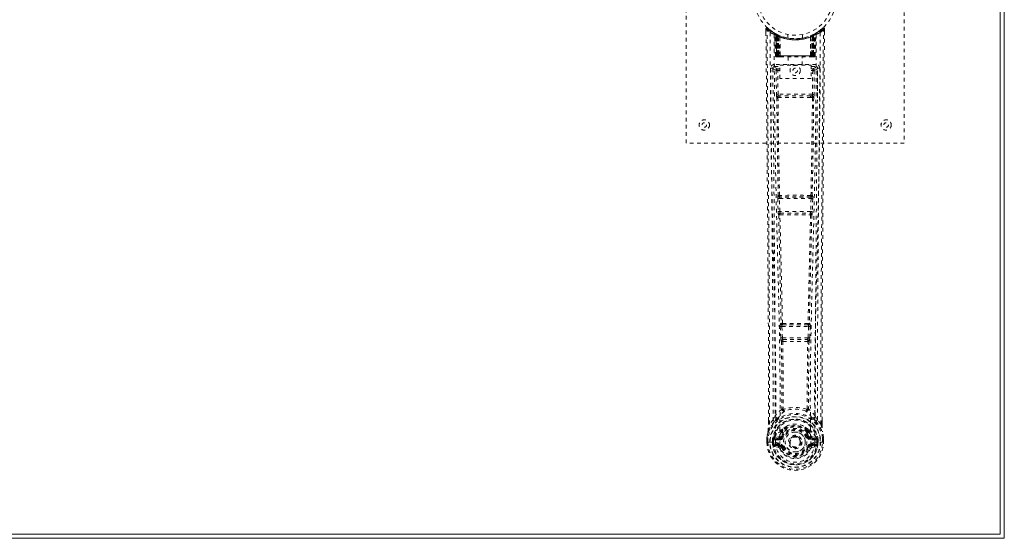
# Model space of a CAD drawing. Header units: inches. Extents: x 3.6 to 63.1, y 12.1 to 41.9.
# Tile 3 of 4: x 36 to 63.1, y 12.1 to 26.4. Entities that reach past the tile are written whole.
import ezdxf

# ---------------------------------------------------------------- set-up
doc = ezdxf.new("R2010")
doc.units = ezdxf.units.IN
doc.header["$MEASUREMENT"] = 0
doc.linetypes.add('SLD-Dashed', pattern=[0.075, 0.05, -0.025])
doc.linetypes.add('SLD-Solid', pattern=[0])

msp = doc.modelspace()

# ---------------------------------------------------------------- linework, layer by layer
at = {"color": 7, "linetype": 'SLD-Solid', "lineweight": 15}
for p, q in [((62.97, 12.241), (62.97, 41.755)), ((62.97, 41.755), (62.97, 12.241)), ((63.088, 41.873), (63.088, 12.123)), ((3.706, 12.241), (62.97, 12.241)), ((62.97, 12.241), (3.706, 12.241)), ((63.088, 12.123), (3.588, 12.123))]:
    msp.add_line(p, q, dxfattribs=at)
at = {"color": 7, "linetype": 'SLD-Dashed', "lineweight": 0}
for p, q in [((54.338, 22.998), (54.338, 30.998)), ((60.338, 30.998), (60.338, 22.998)), ((56.532, 26.139), (56.532, 26.055)), ((56.77, 26.025), (56.756, 26.032)), ((56.785, 26), (56.771, 26.008)), ((56.792, 25.402), (56.771, 26.008)), ((56.805, 25.402), (56.785, 26)), ((56.854, 25.98), (56.788, 26.014)), ((57.889, 26.014), (57.822, 25.98)), ((57.871, 25.402), (57.892, 26)), ((57.885, 25.402), (57.906, 26.008)), ((57.906, 26.008), (57.892, 26)), ((57.92, 26.032), (57.907, 26.025)), ((57.984, 26.074), (57.924, 26.037)), ((58.095, 26.162), (57.994, 26.081)), ((58.145, 26.14), (58.115, 26.14)), ((58.144, 26.054), (58.145, 26.139)), ((56.871, 25.954), (56.803, 25.989)), ((56.824, 25.402), (56.803, 25.989)), ((56.804, 25.992), (56.826, 25.398)), ((56.831, 25.959), (56.843, 25.985)), ((56.831, 25.959), (56.831, 25.402)), ((56.836, 25.957), (56.831, 25.959)), ((56.836, 25.957), (56.848, 25.983)), ((56.836, 25.402), (56.836, 25.957)), ((56.843, 25.985), (56.848, 25.983)), ((56.844, 25.953), (56.856, 25.979)), ((56.844, 25.402), (56.844, 25.953)), ((56.848, 25.951), (56.861, 25.977)), ((56.848, 25.951), (56.848, 25.402)), ((56.856, 25.979), (56.854, 25.98)), ((56.861, 25.977), (56.856, 25.979)), ((56.863, 25.944), (56.875, 25.97)), ((56.863, 25.944), (56.863, 25.402)), ((56.866, 25.942), (56.878, 25.969)), ((56.866, 25.402), (56.866, 25.942)), ((56.871, 25.954), (56.873, 25.953)), ((56.89, 25.402), (56.871, 25.954)), ((56.873, 25.953), (56.892, 25.402)), ((56.875, 25.97), (56.878, 25.969)), ((56.918, 25.924), (56.916, 25.925)), ((56.92, 25.401), (56.916, 25.925)), ((56.921, 25.951), (56.918, 25.952)), ((56.918, 25.924), (56.922, 25.402)), ((57.138, 25.987), (57.138, 25.891)), ((57.538, 25.891), (57.538, 25.987)), ((57.758, 25.952), (57.755, 25.951)), ((57.755, 25.402), (57.759, 25.924)), ((57.761, 25.925), (57.756, 25.401)), ((57.761, 25.925), (57.759, 25.924)), ((57.785, 25.402), (57.804, 25.953)), ((57.805, 25.954), (57.786, 25.402)), ((57.799, 25.969), (57.81, 25.942)), ((57.802, 25.97), (57.828, 25.983)), ((57.802, 25.97), (57.814, 25.944)), ((57.804, 25.953), (57.805, 25.954)), ((57.873, 25.989), (57.805, 25.954)), ((57.81, 25.942), (57.81, 25.402)), ((57.814, 25.402), (57.814, 25.944)), ((57.82, 25.979), (57.816, 25.977)), ((57.816, 25.977), (57.828, 25.951)), ((57.82, 25.979), (57.833, 25.953)), ((57.822, 25.98), (57.821, 25.979)), ((57.828, 25.983), (57.833, 25.985)), ((57.828, 25.983), (57.841, 25.957)), ((57.828, 25.402), (57.828, 25.951)), ((57.833, 25.953), (57.832, 25.402)), ((57.833, 25.985), (57.842, 25.99)), ((57.833, 25.985), (57.846, 25.959)), ((57.846, 25.959), (57.841, 25.957)), ((57.841, 25.957), (57.841, 25.402)), ((57.846, 25.402), (57.846, 25.959)), ((57.851, 25.398), (57.873, 25.992)), ((57.853, 25.402), (57.873, 25.989)), ((57.866, 25.983), (57.861, 25.984)), ((56.792, 25.402), (56.805, 25.402)), ((56.819, 25.374), (56.823, 25.373)), ((56.824, 25.402), (56.89, 25.402)), ((56.824, 25.373), (56.824, 25.373)), ((56.831, 25.373), (56.836, 25.373)), ((56.835, 25.373), (56.845, 25.373)), ((57.841, 25.402), (56.836, 25.402)), ((56.845, 25.373), (56.849, 25.373)), ((56.848, 25.402), (57.828, 25.402)), ((56.854, 25.373), (56.92, 25.373)), ((56.863, 25.402), (56.866, 25.402)), ((57.81, 25.402), (56.866, 25.402)), ((56.892, 25.402), (56.89, 25.402)), ((56.92, 25.401), (56.922, 25.402)), ((56.922, 25.402), (57.755, 25.402)), ((56.922, 25.373), (57.754, 25.373)), ((57.143, 25.373), (57.143, 25.141)), ((57.533, 25.141), (57.533, 25.373)), ((57.755, 25.402), (57.756, 25.401)), ((57.757, 25.373), (57.823, 25.373)), ((57.786, 25.402), (57.785, 25.402)), ((57.786, 25.402), (57.853, 25.402)), ((57.81, 25.402), (57.814, 25.402)), ((57.828, 25.373), (57.832, 25.373)), ((57.832, 25.373), (57.841, 25.373)), ((57.84, 25.373), (57.845, 25.373)), ((57.845, 25.373), (57.845, 25.375)), ((57.853, 25.373), (57.853, 25.373)), ((57.854, 25.373), (57.858, 25.374)), ((57.871, 25.402), (57.885, 25.402)), ((56.725, 25.076), (56.722, 25.058)), ((56.722, 25.066), (56.722, 25.056)), ((56.722, 25.056), (56.722, 25.055)), ((56.722, 25.055), (56.729, 24.241)), ((56.767, 25.164), (56.767, 25.104)), ((57.91, 25.164), (56.767, 25.164)), ((56.767, 25.104), (56.914, 25.104)), ((56.814, 25.001), (56.859, 25.002)), ((56.814, 25.001), (56.821, 24.341)), ((56.859, 25.047), (56.859, 25.002)), ((56.914, 25.047), (56.859, 25.047)), ((56.866, 24.342), (56.859, 25.002)), ((56.914, 25.002), (56.859, 25.002)), ((56.914, 24.775), (56.914, 25.141)), ((56.914, 25.141), (57.775, 25.141)), ((57.775, 25.141), (57.775, 24.775)), ((57.775, 25.104), (57.91, 25.104)), ((57.775, 25.047), (57.818, 25.047)), ((57.775, 25.002), (57.818, 25.002)), ((57.818, 25.002), (57.811, 24.342)), ((57.818, 25.047), (57.818, 25.002)), ((57.863, 25.001), (57.856, 24.341)), ((57.91, 25.104), (57.91, 25.164)), ((57.947, 24.241), (57.955, 25.055)), ((57.955, 25.058), (57.952, 25.076)), ((57.955, 25.056), (57.954, 25.066)), ((57.955, 25.055), (57.955, 25.056)), ((57.775, 24.775), (56.914, 24.775)), ((56.864, 24.252), (56.912, 24.251)), ((57.811, 24.342), (56.866, 24.342)), ((56.922, 24.298), (56.875, 24.298)), ((57.754, 24.298), (56.922, 24.298)), ((57.802, 24.298), (57.754, 24.298)), ((57.764, 24.251), (57.813, 24.252)), ((60.338, 22.998), (54.338, 22.998)), ((56.858, 21.47), (56.869, 21.117)), ((56.871, 21.563), (56.866, 21.56)), ((56.903, 21.471), (57.774, 21.471)), ((56.914, 21.119), (56.903, 21.471)), ((56.91, 21.516), (56.916, 21.519)), ((57.766, 21.516), (56.91, 21.516)), ((57.761, 21.519), (57.766, 21.516)), ((57.774, 21.471), (57.763, 21.119)), ((57.811, 21.56), (57.805, 21.563)), ((57.818, 21.47), (57.808, 21.117)), ((56.883, 21.027), (56.883, 21.027)), ((57.763, 21.119), (56.914, 21.119)), ((56.928, 21.074), (56.927, 21.074)), ((56.927, 21.074), (57.75, 21.074)), ((57.75, 21.074), (57.749, 21.074)), ((57.794, 21.027), (57.794, 21.027)), ((56.928, 17.948), (56.94, 17.639)), ((56.951, 18.042), (56.938, 18.038)), ((56.972, 17.95), (57.705, 17.95)), ((56.984, 17.641), (56.972, 17.95)), ((56.982, 17.994), (56.995, 17.999)), ((57.694, 17.994), (56.982, 17.994)), ((57.682, 17.999), (57.694, 17.994)), ((57.705, 17.95), (57.692, 17.641)), ((57.726, 18.042), (57.739, 18.038)), ((57.749, 17.948), (57.737, 17.639)), ((56.94, 17.639), (56.942, 17.605)), ((57.692, 17.641), (56.984, 17.641)), ((57.737, 17.639), (57.734, 17.605)), ((56.958, 17.549), (56.959, 17.549)), ((57.004, 17.596), (57.003, 17.596)), ((57.003, 17.596), (57.674, 17.596)), ((57.674, 17.596), (57.673, 17.596)), ((57.717, 17.549), (57.718, 17.549)), ((56.728, 15.383), (56.787, 15.495)), ((57.89, 15.495), (57.949, 15.383)), ((56.602, 15.266), (56.602, 15.355)), ((56.603, 15.356), (56.603, 15.267)), ((56.728, 15.383), (56.631, 15.268)), ((58.045, 15.268), (57.949, 15.383)), ((58.074, 15.267), (58.074, 15.369)), ((58.075, 15.266), (58.075, 15.368)), ((56.755, 14.887), (56.765, 14.898)), ((56.88, 14.919), (56.765, 14.898)), ((56.765, 14.898), (56.765, 14.898)), ((56.765, 14.898), (56.765, 14.898)), ((56.957, 14.919), (56.965, 14.931)), ((56.965, 14.931), (56.992, 14.92)), ((56.967, 15.08), (56.967, 15.057)), ((56.974, 15.107), (56.986, 15.125)), ((56.99, 15.075), (56.99, 15.052)), ((57.685, 14.92), (57.712, 14.931)), ((57.687, 15.052), (57.686, 15.075)), ((57.691, 15.125), (57.703, 15.107)), ((57.71, 15.08), (57.71, 15.057)), ((57.712, 14.931), (57.719, 14.92)), ((57.912, 14.898), (57.796, 14.919)), ((57.912, 14.898), (57.922, 14.888)), ((56.559, 14.888), (56.559, 14.884)), ((56.559, 14.767), (56.559, 14.884)), ((56.559, 14.767), (56.563, 14.767)), ((56.56, 14.884), (56.56, 14.766)), ((56.563, 14.767), (56.616, 14.767)), ((56.589, 14.884), (56.588, 14.768)), ((56.616, 14.767), (56.639, 14.768)), ((56.639, 14.768), (56.645, 14.768)), ((56.645, 14.768), (56.795, 14.768)), ((56.71, 14.841), (56.71, 14.841)), ((56.71, 14.768), (56.71, 14.841)), ((56.71, 14.768), (56.71, 14.768)), ((56.74, 14.839), (56.739, 14.768)), ((56.745, 14.768), (56.739, 14.768)), ((56.74, 14.84), (56.745, 14.859)), ((56.745, 14.859), (56.745, 14.846)), ((56.745, 14.846), (56.745, 14.768)), ((56.755, 14.887), (56.752, 14.883)), ((56.763, 14.647), (56.882, 14.623)), ((56.78, 14.865), (56.91, 14.89)), ((56.78, 14.865), (56.78, 14.835)), ((56.91, 14.865), (56.78, 14.865)), ((56.91, 14.835), (56.78, 14.835)), ((56.793, 14.713), (56.793, 14.683)), ((56.793, 14.713), (56.91, 14.713)), ((56.91, 14.663), (56.793, 14.683)), ((56.793, 14.683), (56.91, 14.683)), ((56.795, 14.767), (56.795, 14.768)), ((56.91, 14.89), (56.91, 14.865)), ((56.91, 14.835), (56.91, 14.865)), ((56.91, 14.713), (56.91, 14.683)), ((56.91, 14.663), (56.91, 14.683)), ((56.969, 14.619), (56.965, 14.628)), ((56.992, 14.629), (56.969, 14.619)), ((57.182, 14.774), (57.183, 14.789)), ((57.182, 14.766), (57.182, 14.774)), ((57.707, 14.619), (57.685, 14.629)), ((57.711, 14.627), (57.707, 14.619)), ((57.767, 14.89), (57.897, 14.865)), ((57.767, 14.89), (57.767, 14.865)), ((57.897, 14.865), (57.767, 14.865)), ((57.767, 14.835), (57.767, 14.865)), ((57.897, 14.835), (57.767, 14.835)), ((57.767, 14.713), (57.767, 14.683)), ((57.767, 14.713), (57.884, 14.713)), ((57.884, 14.683), (57.767, 14.663)), ((57.767, 14.663), (57.767, 14.683)), ((57.767, 14.683), (57.884, 14.683)), ((57.795, 14.623), (57.914, 14.647)), ((57.882, 14.768), (58.032, 14.768)), ((57.884, 14.683), (57.884, 14.713)), ((57.897, 14.835), (57.897, 14.865)), ((57.925, 14.883), (57.922, 14.887)), ((57.931, 14.859), (57.932, 14.846)), ((57.937, 14.84), (57.931, 14.859)), ((57.932, 14.846), (57.932, 14.768)), ((57.932, 14.768), (57.937, 14.768)), ((57.967, 14.841), (57.937, 14.839)), ((57.937, 14.768), (57.937, 14.839)), ((57.967, 14.841), (57.967, 14.769)), ((57.967, 14.841), (57.967, 14.841)), ((58.032, 14.768), (58.038, 14.768)), ((58.038, 14.768), (58.061, 14.767)), ((58.061, 14.767), (58.114, 14.767)), ((58.088, 14.768), (58.088, 14.884)), ((58.114, 14.767), (58.118, 14.767)), ((58.117, 14.766), (58.116, 14.884)), ((58.118, 14.884), (58.117, 14.888)), ((58.118, 14.767), (58.118, 14.884)), ((57.762, 14.596), (57.707, 14.619))]:
    msp.add_line(p, q, dxfattribs=at)
at = {"color": 7, "linetype": 'SLD-Dashed', "lineweight": 0, "flags": 128}
for points in [[(56.58, 26.16), (56.573, 26.164), (56.565, 26.166), (56.557, 26.167), (56.549, 26.165), (56.542, 26.162), (56.537, 26.156), (56.533, 26.15), (56.532, 26.142)], [(56.602, 15.355), (56.599, 17.984), (56.582, 20.702), (56.557, 23.421), (56.532, 26.14)], [(56.532, 26.14), (56.532, 26.139), (56.534, 26.14), (56.54, 26.14), (56.55, 26.14), (56.556, 26.14), (56.562, 26.14)], [(56.562, 26.14), (56.569, 26.149), (56.576, 26.156), (56.58, 26.161), (56.582, 26.162)], [(56.631, 15.268), (56.632, 16.006), (56.632, 16.786), (56.63, 17.609), (56.626, 18.475), (56.622, 19.271), (56.616, 20.101), (56.615, 20.292), (56.614, 20.484), (56.612, 20.678), (56.611, 20.811), (56.61, 20.941), (56.609, 21.077), (56.607, 21.218), (56.603, 21.671), (56.599, 22.176), (56.594, 22.731), (56.59, 23.083), (56.587, 23.455), (56.583, 23.858), (56.579, 24.233), (56.575, 24.724), (56.571, 25.16), (56.567, 25.541), (56.564, 25.868), (56.562, 26.14)], [(56.65, 26.046), (56.656, 24.455), (56.674, 22.866), (56.705, 21.28), (56.743, 19.697), (56.772, 18.457), (56.796, 17.221), (56.806, 15.991), (56.795, 14.768)], [(56.765, 26.025), (56.771, 26.014), (56.775, 26)], [(56.771, 26.014), (56.772, 26.008), (56.772, 26.007)], [(56.802, 25.997), (56.803, 25.991), (56.803, 25.989)], [(56.804, 26.005), (56.811, 26.002), (56.843, 25.985)], [(58.026, 26.046), (58.021, 24.455), (58.002, 22.866), (57.972, 21.28), (57.934, 19.697), (57.904, 18.457), (57.881, 17.221), (57.871, 15.991), (57.882, 14.768)], [(58.045, 15.268), (58.044, 16.082), (58.045, 16.93), (58.047, 17.814), (58.051, 18.616), (58.054, 19.134), (58.057, 19.676), (58.061, 20.242), (58.066, 20.806), (58.07, 21.294), (58.076, 21.941), (58.082, 22.629), (58.089, 23.358), (58.095, 24.035), (58.115, 26.14)], [(58.075, 15.368), (58.078, 17.985), (58.095, 20.701), (58.119, 23.422), (58.145, 26.14)], [(58.142, 26.139), (58.14, 26.147), (58.137, 26.155), (58.132, 26.161), (58.125, 26.166), (58.118, 26.169), (58.111, 26.17), (58.104, 26.168), (58.097, 26.164)], [(56.759, 25.99), (56.766, 24.404), (56.786, 22.819), (56.819, 21.237), (56.86, 19.658), (56.891, 18.421), (56.915, 17.188), (56.925, 15.959), (56.913, 14.738)], [(57.536, 25.891), (57.537, 25.891), (57.519, 25.888), (57.481, 25.882), (57.427, 25.877), (57.362, 25.873), (57.338, 25.873)], [(57.917, 25.99), (57.911, 24.404), (57.891, 22.819), (57.858, 21.237), (57.817, 19.658), (57.786, 18.421), (57.761, 17.188), (57.752, 15.959), (57.764, 14.738)], [(56.831, 25.402), (56.816, 25.402), (56.803, 25.402), (56.795, 25.402), (56.792, 25.402)], [(56.805, 25.402), (56.809, 25.402), (56.817, 25.402), (56.83, 25.402), (56.844, 25.402)], [(56.863, 25.402), (56.855, 25.402), (56.847, 25.402), (56.84, 25.402), (56.834, 25.402), (56.829, 25.402), (56.826, 25.402), (56.824, 25.402), (56.824, 25.402)], [(56.824, 25.402), (56.825, 25.395), (56.825, 25.393)], [(56.837, 25.373), (56.837, 25.373), (56.839, 25.374), (56.841, 25.374), (56.845, 25.375)], [(56.852, 25.373), (56.854, 25.373), (56.855, 25.373)], [(56.892, 25.402), (56.895, 25.392), (56.902, 25.383)], [(56.92, 25.401), (56.906, 25.387), (56.902, 25.383)], [(57.756, 25.401), (57.771, 25.387), (57.775, 25.383)], [(57.775, 25.383), (57.782, 25.392), (57.785, 25.402)], [(57.853, 25.402), (57.853, 25.402), (57.851, 25.402), (57.847, 25.402), (57.843, 25.402), (57.836, 25.402), (57.829, 25.402), (57.822, 25.402), (57.814, 25.402)], [(57.832, 25.402), (57.847, 25.402), (57.859, 25.402), (57.868, 25.402), (57.871, 25.402)], [(57.832, 25.375), (57.836, 25.374), (57.838, 25.374), (57.839, 25.373), (57.839, 25.373)], [(57.885, 25.402), (57.882, 25.402), (57.874, 25.402), (57.861, 25.402), (57.846, 25.402)], [(56.662, 25.058), (56.665, 24.682), (56.669, 24.253), (56.674, 23.783), (56.678, 23.359), (56.68, 23.136), (56.682, 22.913), (56.684, 22.691), (56.687, 22.438), (56.689, 22.183), (56.692, 21.936), (56.696, 21.432), (56.701, 20.965), (56.704, 20.533), (56.708, 20.11), (56.712, 19.62), (56.718, 18.779), (56.722, 17.931), (56.726, 17.054), (56.728, 16.199), (56.728, 15.383)], [(56.722, 25.058), (56.745, 25.03), (56.814, 25.001)], [(56.722, 25.058), (56.752, 21.87), (56.778, 18.682), (56.787, 15.495)], [(56.859, 25.047), (56.79, 25.075), (56.767, 25.104)], [(57.91, 25.104), (57.887, 25.075), (57.818, 25.047)], [(57.863, 25.001), (57.858, 25.001), (57.848, 25.001), (57.834, 25.002), (57.818, 25.002)], [(57.863, 25.001), (57.932, 25.03), (57.953, 25.056)], [(57.89, 15.495), (57.899, 18.682), (57.924, 21.87), (57.955, 25.058)], [(57.949, 15.383), (57.949, 16.123), (57.95, 16.895), (57.953, 17.698), (57.957, 18.464), (57.962, 19.24), (57.968, 20.016), (57.974, 20.772), (57.981, 21.497), (57.987, 22.173), (57.995, 22.929), (58.001, 23.639), (58.008, 24.336), (58.015, 25.058)], [(56.866, 24.342), (56.85, 24.342), (56.836, 24.341), (56.826, 24.341), (56.821, 24.341)], [(56.831, 24.253), (56.847, 22.907), (56.871, 21.563)], [(56.905, 21.56), (56.88, 22.905), (56.864, 24.252)], [(57.764, 24.251), (57.553, 24.251), (57.338, 24.251), (57.124, 24.251), (56.912, 24.251)], [(57.754, 24.298), (57.55, 24.297), (57.344, 24.297), (57.132, 24.297), (56.922, 24.298)], [(57.813, 24.252), (57.796, 22.905), (57.771, 21.56)], [(57.802, 24.298), (57.819, 24.294), (57.829, 24.286)], [(57.846, 24.253), (57.83, 22.907), (57.805, 21.563)], [(57.856, 24.341), (57.851, 24.341), (57.841, 24.341), (57.826, 24.342), (57.811, 24.342)], [(56.903, 21.471), (56.895, 21.471), (56.887, 21.471), (56.88, 21.471), (56.873, 21.471), (56.868, 21.47), (56.863, 21.47), (56.86, 21.47), (56.858, 21.47)], [(57.818, 21.47), (57.817, 21.47), (57.814, 21.47), (57.809, 21.47), (57.804, 21.471), (57.797, 21.471), (57.79, 21.471), (57.782, 21.471), (57.774, 21.471)], [(56.914, 21.119), (56.906, 21.119), (56.898, 21.118), (56.891, 21.118), (56.884, 21.118), (56.878, 21.118), (56.874, 21.118), (56.871, 21.117), (56.869, 21.117)], [(56.869, 21.117), (56.871, 21.084), (56.871, 21.082)], [(56.883, 21.027), (56.918, 19.532), (56.951, 18.042)], [(56.986, 18.037), (56.953, 19.529), (56.917, 21.025)], [(57.759, 21.025), (57.724, 19.529), (57.69, 18.037)], [(57.794, 21.027), (57.759, 19.532), (57.726, 18.042)], [(57.808, 21.117), (57.806, 21.117), (57.803, 21.118), (57.798, 21.118), (57.793, 21.118), (57.786, 21.118), (57.779, 21.118), (57.771, 21.119), (57.763, 21.119)], [(57.789, 21.047), (57.791, 21.045), (57.794, 21.027)], [(57.808, 21.117), (57.806, 21.084), (57.805, 21.082)], [(56.972, 17.95), (56.964, 17.949), (56.957, 17.949), (56.949, 17.949), (56.943, 17.948), (56.937, 17.948), (56.933, 17.948), (56.93, 17.948), (56.928, 17.948)], [(56.972, 17.95), (56.972, 17.958), (56.972, 17.966), (56.974, 17.981), (56.977, 17.99), (56.982, 17.994)], [(57.694, 17.994), (57.699, 17.99), (57.703, 17.981), (57.705, 17.966), (57.705, 17.958), (57.705, 17.95)], [(57.749, 17.948), (57.747, 17.948), (57.744, 17.948), (57.739, 17.948), (57.734, 17.948), (57.727, 17.949), (57.72, 17.949), (57.712, 17.949), (57.705, 17.95)], [(56.984, 17.641), (56.976, 17.64), (56.969, 17.64), (56.962, 17.64), (56.955, 17.64), (56.95, 17.639), (56.945, 17.639), (56.942, 17.639), (56.94, 17.639)], [(57.692, 17.641), (57.692, 17.632), (57.69, 17.624), (57.686, 17.609), (57.68, 17.6), (57.677, 17.597), (57.675, 17.596), (57.674, 17.596)], [(57.737, 17.639), (57.732, 17.639), (57.722, 17.64), (57.707, 17.64), (57.692, 17.641)], [(56.959, 17.549), (56.97, 16.617), (56.971, 15.688)], [(56.995, 17.544), (57.006, 16.611), (57.006, 15.681)], [(57.67, 15.681), (57.671, 16.611), (57.682, 17.544)], [(57.717, 17.549), (57.707, 16.617), (57.706, 15.688)], [(56.969, 15.68), (56.871, 15.593), (56.787, 15.495)], [(56.88, 15.446), (56.874, 15.44), (56.865, 15.431)], [(56.969, 15.68), (56.971, 15.669), (56.975, 15.66), (56.981, 15.654), (56.989, 15.651), (56.997, 15.651), (57.005, 15.655), (57.012, 15.661), (57.016, 15.671)], [(57.006, 15.681), (57.007, 15.679), (57.007, 15.678), (57.01, 15.675), (57.016, 15.671)], [(57.66, 15.671), (57.667, 15.675), (57.669, 15.678), (57.67, 15.679), (57.67, 15.681)], [(57.66, 15.671), (57.665, 15.661), (57.672, 15.655), (57.68, 15.651), (57.688, 15.651), (57.695, 15.654), (57.702, 15.66), (57.706, 15.669), (57.708, 15.68)], [(57.89, 15.495), (57.806, 15.593), (57.708, 15.68)], [(57.812, 15.431), (57.802, 15.44), (57.797, 15.446)], [(56.77, 15.343), (56.669, 15.219), (56.59, 15.065)], [(56.631, 15.268), (56.625, 15.268), (56.619, 15.268), (56.614, 15.268), (56.608, 15.267), (56.605, 15.267), (56.602, 15.267), (56.601, 15.267), (56.602, 15.266)], [(57.111, 15.211), (57.061, 15.184), (56.986, 15.125)], [(57.691, 15.125), (57.616, 15.184), (57.566, 15.211)], [(57.907, 15.343), (58.007, 15.22), (58.087, 15.065)], [(58.075, 15.266), (58.075, 15.267), (58.074, 15.267), (58.072, 15.267), (58.068, 15.267), (58.063, 15.268), (58.057, 15.268), (58.051, 15.268), (58.045, 15.268)], [(56.59, 15.065), (56.573, 14.987), (56.559, 14.888)], [(56.559, 14.884), (56.572, 14.979), (56.588, 15.054)], [(56.59, 15.065), (56.588, 15.06), (56.588, 15.054)], [(56.908, 14.942), (56.894, 14.925), (56.88, 14.919)], [(56.967, 15.057), (56.936, 15.007), (56.908, 14.942)], [(57.019, 14.908), (57.014, 14.91), (57.009, 14.912), (57.004, 14.914), (57, 14.916), (56.997, 14.918), (56.994, 14.919), (56.992, 14.919), (56.992, 14.92)], [(57.657, 14.908), (57.663, 14.91), (57.668, 14.912), (57.672, 14.914), (57.677, 14.916), (57.68, 14.918), (57.683, 14.919), (57.684, 14.919), (57.685, 14.92)], [(57.712, 14.931), (57.686, 14.992), (57.658, 15.039)], [(57.71, 15.057), (57.741, 15.007), (57.769, 14.942)], [(57.769, 14.942), (57.783, 14.925), (57.796, 14.919)], [(58.089, 15.054), (58.089, 15.06), (58.087, 15.065)], [(58.117, 14.888), (58.106, 14.976), (58.087, 15.065)], [(58.118, 14.884), (58.105, 14.979), (58.089, 15.054)], [(56.588, 14.768), (56.582, 14.768), (56.576, 14.768), (56.57, 14.768), (56.566, 14.768), (56.562, 14.767), (56.56, 14.767), (56.558, 14.767), (56.559, 14.767)], [(56.559, 14.888), (56.56, 14.888), (56.562, 14.888), (56.565, 14.887), (56.569, 14.887), (56.573, 14.886), (56.578, 14.885), (56.583, 14.885), (56.589, 14.884)], [(56.559, 14.884), (56.559, 14.884), (56.56, 14.884), (56.562, 14.884), (56.566, 14.884), (56.571, 14.884), (56.576, 14.884), (56.582, 14.884), (56.589, 14.884)], [(56.71, 14.841), (56.72, 14.84), (56.73, 14.84), (56.736, 14.839), (56.74, 14.839)], [(56.739, 14.768), (56.736, 14.768), (56.729, 14.768), (56.72, 14.768), (56.71, 14.768)], [(56.74, 14.839), (56.74, 14.839), (56.74, 14.84)], [(56.78, 14.835), (56.762, 14.838), (56.745, 14.846)], [(56.75, 14.696), (56.77, 14.709), (56.793, 14.713)], [(57.764, 14.738), (57.759, 14.66), (57.736, 14.584), (57.697, 14.514), (57.643, 14.453), (57.577, 14.404), (57.503, 14.367), (57.422, 14.345), (57.338, 14.337), (57.255, 14.345), (57.174, 14.367), (57.099, 14.404), (57.034, 14.453), (56.98, 14.514), (56.941, 14.584), (56.918, 14.66), (56.913, 14.738)], [(57.019, 14.64), (57.014, 14.638), (57.009, 14.636), (57.004, 14.634), (57, 14.632), (56.997, 14.631), (56.994, 14.63), (56.992, 14.629), (56.992, 14.629)], [(57.657, 14.64), (57.663, 14.638), (57.668, 14.636), (57.672, 14.634), (57.677, 14.632), (57.68, 14.631), (57.683, 14.63), (57.684, 14.629), (57.685, 14.629)], [(57.884, 14.713), (57.907, 14.709), (57.927, 14.696)], [(57.932, 14.846), (57.915, 14.838), (57.897, 14.835)], [(57.937, 14.84), (57.937, 14.839), (57.937, 14.839)], [(58.117, 14.888), (58.116, 14.888), (58.115, 14.888), (58.112, 14.887), (58.108, 14.887), (58.104, 14.886), (58.099, 14.885), (58.093, 14.885), (58.088, 14.884)], [(58.088, 14.884), (58.094, 14.884), (58.1, 14.884), (58.106, 14.884), (58.111, 14.884), (58.114, 14.884), (58.117, 14.884), (58.118, 14.884), (58.118, 14.884)], [(58.118, 14.767), (58.118, 14.767), (58.117, 14.767), (58.115, 14.767), (58.111, 14.767), (58.106, 14.768), (58.101, 14.768), (58.095, 14.768), (58.088, 14.768)]]:
    msp.add_lwpolyline(points, dxfattribs=at)
at = {"color": 7, "linetype": 'SLD-Dashed', "lineweight": 0}
for centre, radius in [((57.338, 26.998), 1.125), ((57.338, 26.998), 1.03), ((57.338, 24.998), 0.141), ((57.338, 24.998), 0.0625), ((54.838, 23.498), 0.141), ((54.838, 23.498), 0.0625), ((59.838, 23.498), 0.141), ((59.838, 23.498), 0.0625), ((57.338, 14.774), 0.7), ((57.338, 14.774), 0.69), ((57.338, 14.774), 0.623), ((57.338, 14.774), 0.32), ((57.338, 14.774), 0.275), ((57.338, 14.774), 0.187), ((57.338, 14.774), 0.157), ((57.338, 14.774), 0.142), ((57.338, 14.774), 0.14), ((57.338, 14.774), 0.138)]:
    msp.add_circle(centre, radius, dxfattribs=at)
for centre, radius, start, end in [((56.562, 26.14), 0.03, 47.8483, 180.5288), ((57.333, 27.033), 1.2, 228.1039, 235.3369), ((57.338, 26.999), 1.158, 227.8714, 312.1369), ((57.334, 26.992), 1.12, 227.895, 235.3638), ((56.68, 26.046), 0.03, 55.9265, 179.735), ((57.325, 27.234), 1.366, 240.4192, 245.5467), ((57.338, 26.998), 1.127, 235.3413, 240.474), ((56.741, 26.007), 0.03, 1.9788, 58.9243), ((57.34, 27), 1.13, 238.9259, 239.8037), ((56.721, 25.971), 0.0707, 31.4614, 58.8901), ((56.8, 25.978), 0.0429, 114.173, 162.9929), ((56.755, 25.999), 0.0299, 1.903, 59.6988), ((57.256, 26.854), 0.961, 239.624, 242.52), ((57.348, 27.019), 1.153, 239.9224, 243.9583), ((57.328, 26.632), 0.837, 228.2565, 233.5278), ((57.338, 26.998), 1.128, 240.4733, 299.5267), ((57.315, 26.612), 0.811, 229.0925, 234.4537), ((56.773, 25.988), 0.0299, 1.802, 60.7457), ((57.333, 26.988), 1.116, 240.756, 245.7337), ((56.773, 25.988), 0.03, 16.8622, 61.2461), ((57.363, 26.61), 0.808, 305.5367, 310.9171), ((57.348, 26.633), 0.838, 306.4774, 311.7383), ((57.903, 25.988), 0.0299, 119.2433, 178.2012), ((57.486, 26.744), 0.834, 298.789, 300.3506), ((57.922, 25.999), 0.0299, 120.3012, 178.097), ((57.339, 26.998), 1.127, 299.5254, 304.6593), ((57.876, 25.978), 0.0429, 17.0123, 65.8249), ((57.936, 26.007), 0.03, 121.0808, 178.0161), ((57.353, 27.232), 1.364, 294.449, 299.585), ((57.343, 26.992), 1.12, 304.6361, 312.1031), ((57.996, 26.046), 0.03, 0.2598, 124.0786), ((57.34, 27.038), 1.206, 304.6791, 311.8731), ((58.115, 26.14), 0.03, 359.4723, 132.1505), ((58.06, 26.11), 0.0632, 28.482, 55.9258), ((57.338, 27.03), 1.19, 240.8801, 299.1199), ((57.325, 26.62), 0.819, 230.3862, 235.5962), ((57.338, 26.997), 1.155, 244.2142, 295.7858), ((57.338, 26.997), 1.155, 244.9104, 295.0896), ((56.842, 25.953), 0.0297, 1.4827, 64.4695), ((56.843, 25.952), 0.0297, 1.4755, 64.5502), ((57.338, 26.997), 1.155, 245.8865, 294.1135), ((57.296, 26.552), 0.734, 234.7588, 238.7649), ((56.889, 25.941), 0.0311, 328.3207, 19.6505), ((56.888, 25.942), 0.0345, 328.9528, 15.161), ((57.338, 26.961), 1.12, 247.9258, 292.0742), ((57.789, 25.942), 0.0345, 164.8527, 211.0335), ((57.788, 25.941), 0.031, 160.2256, 211.6844), ((57.38, 26.553), 0.734, 301.243, 305.239), ((57.448, 26.763), 0.868, 293.5573, 295.4839), ((57.857, 25.877), 0.109, 91.2481, 120.4794), ((57.834, 25.952), 0.0297, 115.4498, 178.5245), ((57.835, 25.953), 0.0297, 115.5236, 178.5242), ((57.351, 26.62), 0.819, 304.4042, 309.6134), ((57.889, 25.857), 0.137, 89.4088, 113.5142), ((56.822, 25.403), 0.03, 181.9979, 269.9909), ((56.823, 25.404), 0.0305, 182.368, 249.3721), ((56.835, 25.403), 0.03, 181.9739, 246.568), ((56.836, 25.405), 0.0315, 237.9465, 270.685), ((56.854, 25.403), 0.03, 181.9338, 269.9384), ((56.851, 25.263), 0.114, 100.0893, 103.9911), ((57.649, 25.399), 0.818, 179.7658, 181.6405), ((57.245, 25.395), 0.409, 179.0078, 183.0631), ((57.267, 25.395), 0.423, 179.0446, 182.9706), ((57.273, 25.395), 0.425, 179.0509, 182.955), ((57.308, 25.395), 0.446, 179.0944, 182.8187), ((57.309, 25.395), 0.443, 179.0881, 182.8342), ((56.92, 25.403), 0.0299, 181.7999, 269.811), ((56.923, 25.4), 0.0265, 218.363, 269.3843), ((57.754, 25.4), 0.0266, 270.8051, 321.4462), ((57.756, 25.403), 0.0299, 270.189, 358.2045), ((57.365, 25.395), 0.446, 357.1813, 0.9056), ((57.372, 25.395), 0.442, 357.1658, 0.9212), ((57.818, 25.408), 0.0353, 261.8125, 350.6785), ((57.823, 25.403), 0.03, 270.0598, 358.0681), ((57.406, 25.395), 0.422, 357.0374, 0.9659), ((56.984, 25.399), 0.848, 358.418, 0.2259), ((57.429, 25.395), 0.412, 356.9444, 0.9754), ((57.841, 25.405), 0.0315, 269.3073, 302.3743), ((57.824, 25.257), 0.12, 75.9161, 79.5504), ((57.841, 25.403), 0.03, 293.4941, 358.0271), ((57.855, 25.403), 0.03, 270.0046, 358.0066), ((57.854, 25.404), 0.0305, 290.7201, 357.6342), ((56.766, 25.059), 0.105, 89.9154, 180.6366), ((56.704, 22.188), 2.87, 89.642, 90.8398), ((56.767, 25.059), 0.045, 90.0197, 157.9894), ((56.859, 25.002), 0.0451, 90.4253, 180.3586), ((57.818, 25.002), 0.0451, 359.6181, 89.5736), ((57.91, 25.059), 0.105, 359.3657, 90.0823), ((57.91, 25.059), 0.045, 22.0106, 89.9803), ((57.973, 22.196), 2.862, 89.1592, 90.3602), ((57.11, 24.328), 0.289, 177.3539, 195.0211), ((56.876, 24.252), 0.0456, 91.9223, 179.0019), ((56.857, 24.509), 0.258, 264.221, 271.5584), ((56.938, 24.258), 0.075, 147.9982, 184.8139), ((56.943, 24.334), 0.0773, 174.5348, 208.3819), ((56.977, 24.261), 0.0652, 146.4373, 189.4352), ((57.7, 24.261), 0.0652, 350.5423, 33.5437), ((57.734, 24.334), 0.0772, 331.618, 5.4702), ((57.738, 24.258), 0.0757, 355.3523, 31.8345), ((57.82, 24.51), 0.258, 268.4495, 275.7711), ((57.808, 24.255), 0.0384, 357.0824, 55.3574), ((57.567, 24.328), 0.289, 344.9821, 2.646), ((57.078, 21.498), 0.222, 163.6423, 187.116), ((56.911, 21.561), 0.0451, 181.9438, 269.4407), ((56.917, 21.564), 0.0451, 181.965, 269.4248), ((56.898, 21.696), 0.136, 258.8636, 273.2827), ((56.962, 21.485), 0.0601, 148.5934, 193.1036), ((57.338, -14.571), 36.134, 89.3135, 90.6865), ((56.962, 21.553), 0.057, 172.609, 216.4828), ((57.338, -11.515), 33.037, 89.2677, 90.7323), ((57.76, 21.564), 0.0451, 270.5799, 358.0274), ((57.715, 21.553), 0.0567, 323.3871, 7.5211), ((57.766, 21.561), 0.0451, 270.5593, 358.0562), ((57.715, 21.485), 0.0601, 346.8949, 31.4082), ((57.779, 21.696), 0.136, 266.736, 281.1157), ((57.598, 21.498), 0.222, 352.8833, 16.3584), ((56.989, 21.078), 0.118, 177.9825, 205.37), ((56.928, 21.029), 0.0451, 90.6311, 181.6301), ((56.928, 21.029), 0.0451, 90.6356, 181.6285), ((56.909, 21.148), 0.123, 257.658, 273.6627), ((56.976, 21.113), 0.0626, 174.4767, 218.4601), ((56.986, 21.036), 0.0697, 146.9366, 189.0822), ((57.338, 54.587), 33.565, 269.2812, 270.7189), ((57.338, 54.42), 33.349, 269.2944, 270.7056), ((57.749, 21.03), 0.0433, 22.7763, 90.2191), ((57.691, 21.036), 0.0697, 350.9178, 33.0634), ((57.701, 21.113), 0.0626, 321.5411, 5.5221), ((57.749, 21.029), 0.0451, 358.3699, 89.3689), ((57.767, 21.149), 0.125, 266.4433, 282.236), ((57.688, 21.078), 0.118, 334.6381, 2.0201), ((57.091, 17.975), 0.165, 157.6368, 189.4029), ((56.983, 18.04), 0.0451, 182.4895, 269.137), ((56.996, 18.044), 0.0451, 182.5974, 269.1071), ((56.98, 18.129), 0.092, 251.4681, 273.9877), ((57.338, -18.989), 37.028, 89.4553, 90.5445), ((57.047, 18.031), 0.0613, 173.939, 211.5317), ((57.338, -14.868), 32.869, 89.4016, 90.5984), ((57.681, 18.044), 0.0451, 270.8968, 357.3958), ((57.63, 18.03), 0.0607, 328.3024, 6.2269), ((57.697, 18.129), 0.0919, 266.032, 288.536), ((57.694, 18.04), 0.0451, 270.863, 357.5105), ((57.586, 17.975), 0.165, 350.5948, 22.3656), ((57.036, 17.601), 0.0933, 177.5356, 214.1364), ((57.043, 17.639), 0.0588, 177.83, 226.6368), ((57.641, 17.601), 0.0933, 325.8667, 2.4619), ((57.003, 17.551), 0.0451, 91.0394, 182.1465), ((57.004, 17.55), 0.0451, 91.0457, 182.1519), ((56.989, 17.631), 0.0879, 250.243, 273.9551), ((57.081, 17.556), 0.0872, 153.186, 188.1977), ((57.338, 50.266), 32.724, 269.3989, 270.6009), ((57.338, 50.964), 33.37, 269.4251, 270.5749), ((57.672, 17.55), 0.0451, 357.8454, 88.9571), ((57.595, 17.556), 0.0873, 351.8111, 26.8102), ((57.673, 17.551), 0.0451, 357.8535, 88.9606), ((57.688, 17.632), 0.0889, 266.1774, 289.6255), ((57.338, 14.76), 0.965, 70.5266, 109.4745), ((57.338, 14.774), 0.787, 8.3239, 171.6761), ((57.338, 14.774), 0.758, 8.3238, 171.6762), ((56.848, 15.498), 0.0608, 182.3807, 301.9706), ((57.607, 14.937), 0.887, 129.1301, 144.971), ((56.956, 15.687), 0.0143, 327.5487, 3.3588), ((57.029, 15.684), 0.0608, 183.6683, 286.5427), ((57.003, 15.761), 0.0795, 246.0527, 272.5086), ((57.093, 15.689), 0.0786, 193.3229, 233.7386), ((57.338, 14.833), 0.844, 69.7727, 110.2275), ((57.648, 15.684), 0.0608, 253.4573, 356.3317), ((57.584, 15.689), 0.0786, 306.2596, 346.6788), ((57.07, 14.937), 0.887, 35.0292, 50.8693), ((57.674, 15.761), 0.0795, 267.4914, 293.9473), ((57.72, 15.687), 0.0143, 176.6412, 212.4513), ((57.829, 15.498), 0.0608, 238.0304, 357.6182), ((55.4, 15.238), 1.202, 351.1878, 1.3421), ((53.012, 15.907), 3.675, 346.7619, 349.9898), ((57.338, 14.774), 0.632, 6.0643, 173.9357), ((57.19, 15.831), 0.644, 224.0882, 229.2608), ((57.338, 14.774), 0.602, 6.2697, 173.7303), ((58.315, 13.767), 2.207, 131.0603, 134.4289), ((57.338, 14.763), 0.453, 39.7483, 140.2509), ((57.338, 14.737), 0.494, 46.9722, 133.0278), ((57.338, 14.78), 0.411, 39.0115, 140.9885), ((57.338, 14.793), 0.476, 61.4727, 118.5264), ((56.364, 13.769), 2.205, 45.5695, 48.9419), ((57.487, 15.83), 0.643, 310.7356, 315.9135), ((61.665, 15.907), 3.675, 190.0102, 193.2381), ((59.277, 15.238), 1.202, 178.6587, 188.8114), ((57.202, 14.684), 0.491, 116.1278, 155.5123), ((57.145, 14.678), 0.44, 113.935, 149.9018), ((56.91, 14.92), 0.0299, 180.9924, 268.9527), ((56.938, 14.947), 0.031, 190.1675, 328.1948), ((56.91, 14.954), 0.089, 270, 337.226), ((56.908, 14.946), 0.0565, 271.9496, 331.5717), ((56.91, 14.954), 0.119, 269.9994, 337.2262), ((57.404, 14.778), 0.465, 145.8376, 160.7948), ((57.011, 15.083), 0.0444, 147.3962, 184.9997), ((56.989, 15.125), 0.0506, 244.3261, 271.7434), ((56.997, 15.06), 0.0305, 185.6313, 316.0651), ((56.989, 15.103), 0.0504, 244.2166, 271.7567), ((57.026, 15.13), 0.0404, 187.3098, 232.7748), ((57.023, 15.074), 0.0326, 132.1631, 178.3674), ((57.018, 15.076), 0.0371, 220.1687, 270.7263), ((57.338, 14.774), 0.376, 22.774, 157.226), ((57.338, 14.774), 0.346, 22.7741, 157.2259), ((57.338, 14.774), 0.275, 89.0537, 269.0536), ((57.338, 14.774), 0.157, 65.1542, 110.0596), ((57.338, 14.774), 0.275, 269.0535, 89.0538), ((57.767, 14.954), 0.119, 202.7738, 270.0006), ((57.68, 15.06), 0.0305, 223.9332, 354.3703), ((57.658, 15.076), 0.0371, 269.2775, 319.8313), ((57.651, 15.13), 0.0404, 307.2298, 352.6855), ((57.654, 15.074), 0.0326, 1.6356, 47.8339), ((57.767, 14.954), 0.089, 202.774, 270), ((57.688, 15.125), 0.0506, 268.2439, 295.6866), ((57.688, 15.103), 0.0505, 268.2725, 295.7487), ((57.47, 14.679), 0.497, 24.8151, 63.629), ((57.665, 15.083), 0.0444, 355.0068, 32.6962), ((57.532, 14.678), 0.439, 30.0692, 66.0862), ((57.739, 14.947), 0.031, 211.5915, 350.0524), ((57.769, 14.947), 0.0567, 208.2264, 267.982), ((57.767, 14.92), 0.0299, 271.0453, 359.005), ((57.338, 14.774), 0.78, 180, 359.4852), ((57.338, 14.774), 0.78, 180.5288, 359.4712), ((57.338, 14.774), 0.75, 180.4561, 359.5439), ((57.338, 14.774), 0.629, 180.5444, 359.4556), ((57.338, 14.774), 0.599, 180.5443, 359.4557), ((56.86, 14.843), 0.115, 159.6997, 172.2743), ((57.338, 14.774), 0.593, 180.5524, 187.6091), ((56.954, 14.723), 0.206, 187.6623, 201.6592), ((56.78, 14.896), 0.0305, 203.8299, 270.9594), ((56.792, 14.653), 0.0299, 88.0501, 192.1103), ((57.338, 14.761), 0.543, 179.3659, 0.6341), ((56.913, 14.987), 0.249, 241.7052, 269.8625), ((56.91, 14.633), 0.0301, 91.4556, 197.622), ((56.873, 14.579), 0.0455, 22.5327, 78.6443), ((56.91, 14.594), 0.119, 22.7743, 90.0001), ((56.91, 14.594), 0.089, 22.774, 90), ((56.904, 14.591), 0.0714, 30.317, 85.246), ((57.338, 14.774), 0.376, 202.774, 337.226), ((57.338, 14.774), 0.346, 202.7741, 337.2259), ((57.767, 14.594), 0.119, 89.9999, 157.2257), ((57.767, 14.594), 0.089, 90, 157.226), ((57.773, 14.591), 0.0715, 94.7847, 149.7549), ((57.804, 14.579), 0.0455, 101.3464, 157.4806), ((57.765, 14.979), 0.242, 269.735, 298.8261), ((57.766, 14.633), 0.0301, 342.3463, 88.5761), ((57.885, 14.653), 0.0299, 347.894, 91.9501), ((57.897, 14.896), 0.0305, 269.0406, 336.1701), ((57.722, 14.723), 0.206, 338.349, 352.3353), ((57.847, 14.851), 0.0843, 5.4038, 22.6222), ((57.338, 14.774), 0.593, 352.3909, 359.4476), ((57.944, 13.896), 0.872, 88.4822, 90.4289), ((58.088, 14.884), 0.03, 0.2178, 5.2738), ((57.484, 13.317), 1.4, 111.5609, 113.9894), ((57.338, 14.774), 0.459, 202.774, 337.226), ((57.338, 14.774), 0.4, 202.774, 337.226)]:
    msp.add_arc(centre, radius, start, end, dxfattribs=at)

doc.saveas('drawing.dxf')
